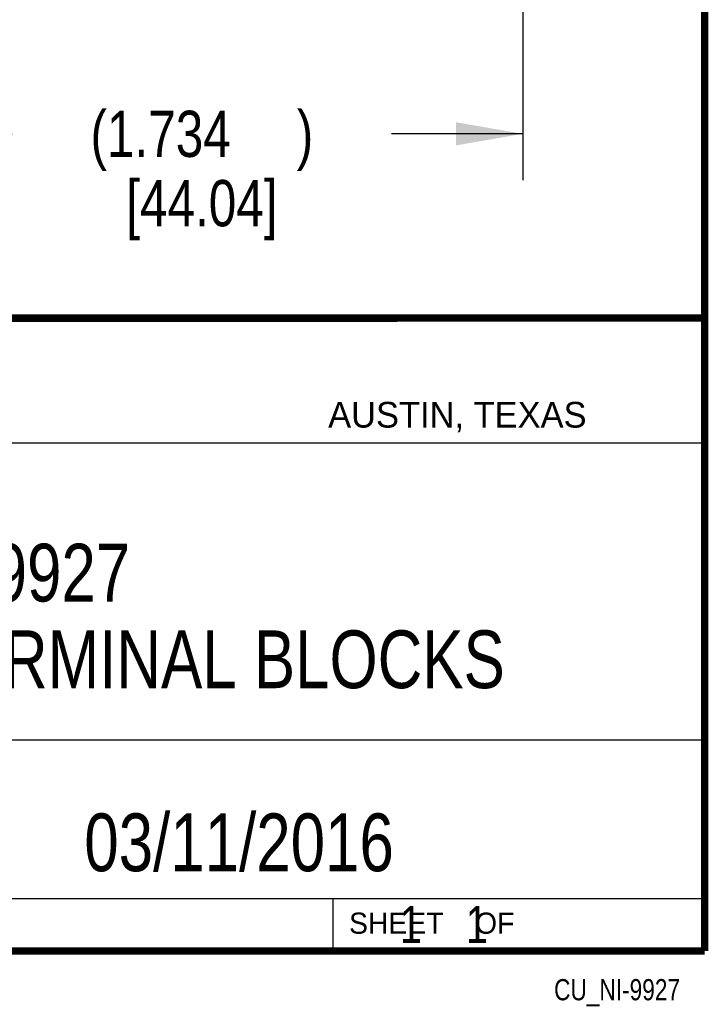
# Model space of a CAD drawing. Header units: inches. Extents: x 0.2 to 16.8, y 0.1 to 10.8.
# Tile 19 of 27: x 14.9 to 16.8, y 0.1 to 2.8. Entities that reach past the tile are written whole.
import ezdxf

# ---------------------------------------------------------------- set-up
doc = ezdxf.new("R2010")
doc.units = ezdxf.units.IN
doc.header["$LTSCALE"] = 0.935
doc.header["$MEASUREMENT"] = 0
doc.layers.get('0').update_dxf_attribs({"linetype": 'CONTINUOUS'})
for name, color, linetype in [('DETAIL', 7, 'CONTINUOUS'), ('DIMENSIONS', 7, 'CONTINUOUS'), ('NOTE', 7, 'CONTINUOUS')]:
    doc.layers.add(name, color=color, linetype=linetype)
doc.styles.get("Standard").update_dxf_attribs({"font": 'txt', "width": 0.8})
doc.styles.add('TEXTSTYLE_2', font='txt')
doc.dimstyles.new('DIMSTYLE_1', dxfattribs={"dimtxt": 0.125, "dimasz": 0.18, "dimexe": 0.125, "dimexo": 0.0625, "dimgap": 0.0625, "dimtad": 0, "dimtih": 1, "dimtoh": 1, "dimdec": 3, "dimzin": 4, "dimdsep": 46, "dimtxsty": 'STANDARD', "dimblk": '_FILLED', "dimblk1": '_FILLED', "dimblk2": '_FILLED', "dimcen": 0.09, "dimadec": 0, "dimazin": 0, "dimtp": 0.001, "dimtm": 0.001, "dimtfac": 1, "dimtdec": 3, "dimtofl": 0, "dimtmove": 0, "dimatfit": 3, "dimldrblk": '_FILLED', "dimfxl": 1, "dimtolj": 1, "dimtzin": 4, "dimarcsym": 0})

# ---------------------------------------------------------------- blocks, each defined once
blk = doc.blocks.new('_FILLED')
at = {"color": 0, "linetype": 'BYBLOCK'}
blk.add_solid([(0, 0), (-1, 0.174), (-1, -0.174)], dxfattribs=at)
blk = doc.blocks.new('*D9')
at = {"layer": 'DIMENSIONS', "color": 2, "linetype": 'CONTINUOUS'}
for p, q in [((14.5244, 3.5187), (14.5244, 2.3442)), ((16.2584, 3.5047), (16.2584, 2.3442)), ((14.5244, 2.4692), (14.8789, 2.4692)), ((16.2584, 2.4692), (15.9039, 2.4692))]:
    blk.add_line(p, q, dxfattribs=at)
at = {"layer": 'DIMENSIONS', "color": 2, "linetype": 'CONTINUOUS', "xscale": 0.18, "yscale": 0.18, "zscale": 0.18, "rotation": 180}
blk.add_blockref('_FILLED', (14.5244, 2.4692), dxfattribs=at)
at = {"layer": 'DIMENSIONS', "color": 2, "linetype": 'CONTINUOUS', "xscale": 0.18, "yscale": 0.18, "zscale": 0.18}
blk.add_blockref('_FILLED', (16.2584, 2.4692), dxfattribs=at)
at = {"layer": 'DIMENSIONS', "color": 2, "linetype": 'CONTINUOUS', "insert": (15.3914, 2.5317), "char_height": 0.125, "width": 0.9, "attachment_point": 2, "line_spacing_factor": 0.9}
blk.add_mtext('(1.734{\\Ftxt.shx;\\W1.600000;\\H0.125000; })\\P[44.04]', dxfattribs=at)

msp = doc.modelspace()

# ---------------------------------------------------------------- linework, layer by layer
at = {"color": 2, "linetype": 'CONTINUOUS'}
for p, q in [((13.0652, 1.9695), (16.745, 1.9695)), ((16.745, 1.9695), (16.745, 0.2605)), ((13.0653, 1.6329), (16.75, 1.6329)), ((13.0652, 0.8295), (16.745, 0.8295)), ((13.0652, 0.4005), (16.745, 0.4005)), ((15.745, 0.4005), (15.745, 0.2605)), ((13.0652, 0.2605), (16.745, 0.2605)), ((15.7462, 0.2607), (16.7462, 0.2607)), ((15.7462, 0.2607), (15.7462, 0.2602)), ((15.7462, 0.2602), (16.7462, 0.2602)), ((16.7462, 0.2607), (16.7462, 0.2602))]:
    msp.add_line(p, q, dxfattribs=at)
at = {"color": 7, "linetype": 'CONTINUOUS', "const_width": 0.02}
for points in [[(16.75, 0.2586), (16.75, 10.7586)], [(11.4718, 1.9702), (16.75, 1.9707)], [(0.25, 0.2586), (16.75, 0.2586)]]:
    msp.add_lwpolyline(points, dxfattribs=at)

# ---------------------------------------------------------------- texts
at = {"color": 2, "linetype": 'CONTINUOUS', "attachment_point": 1, "line_spacing_factor": 0.9, "style": 'TEXTSTYLE_2'}
for s, insert, char_height, width in [('AUSTIN, TEXAS', (15.7327, 1.7441), 0.069617, 0.905021), ('SHEET    OF', (15.7892, 0.3625), 0.057262, 0.629882)]:
    msp.add_mtext(s, dxfattribs=dict(at, insert=insert, char_height=char_height, width=width))
at = {"layer": 'DETAIL', "color": 7, "linetype": 'CONTINUOUS', "insert": (15.8075, 0.3805), "char_height": 0.1, "width": 0.8, "attachment_point": 1, "line_spacing_factor": 0.9}
msp.add_mtext('    1    1', dxfattribs=at)
at = {"layer": 'DETAIL', "color": 2, "linetype": 'CONTINUOUS', "insert": (16.6837, 0.1826), "char_height": 0.05726, "width": 0.458096, "attachment_point": 3, "line_spacing_factor": 0.9}
msp.add_mtext('CU_NI-9927', dxfattribs=at)
at = {"layer": 'NOTE', "color": 7, "linetype": 'CONTINUOUS', "char_height": 0.15625, "attachment_point": 2, "line_spacing_factor": 0.9}
for s, insert, width in [('NI 9927\\PFOR 10-POS TERMINAL BLOCKS', (14.9051, 1.3603), 3.25), ('  03/11/2016', (15.4455, 0.6307), 1.5)]:
    msp.add_mtext(s, dxfattribs=dict(at, insert=insert, width=width))

# ---------------------------------------------------------------- dimensions: what is measured, and where the dimension line sits
at = {"layer": 'DIMENSIONS', "color": 2, "linetype": 'CONTINUOUS'}
dim = msp.add_linear_dim(base=(16.2584, 2.4692), p1=(14.5244, 3.5812), p2=(16.2584, 3.5672), text='(<>)', dimstyle='DIMSTYLE_1', dxfattribs=at)
dim.commit()
dim.dimension.update_dxf_attribs({"geometry": '*D9', "text_midpoint": (15.3914, 2.3754), "dimtype": 160})

doc.saveas('drawing.dxf')
